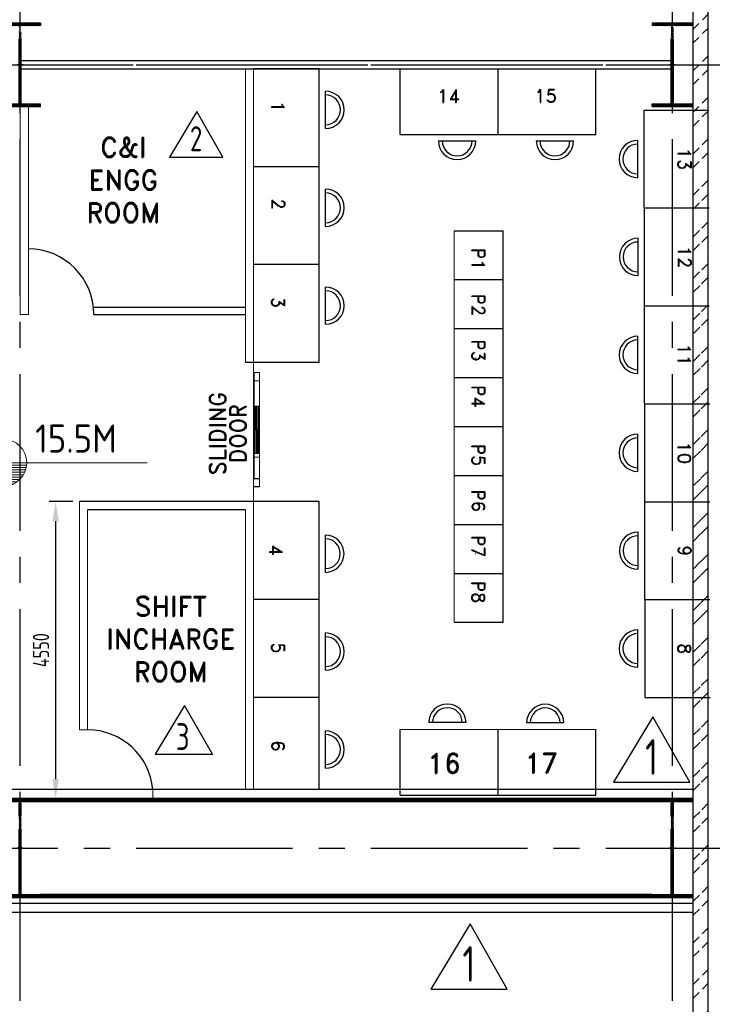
# Model space of a CAD drawing. Extents: x -11758 to 4934791, y -233543 to 1826789.
# Tile 61 of 256: x 108150 to 118771, y 287843 to 302928. Entities that reach past the tile are written whole.
import ezdxf
from ezdxf.enums import TextEntityAlignment as Align

# ---------------------------------------------------------------- set-up
doc = ezdxf.new("R2010")
doc.units = 0
doc.header["$LTSCALE"] = 800
doc.header["$MEASUREMENT"] = 0
for name, pattern in [('CENTER', [2, 1.25, -0.25, 0.25, -0.25]), ('CENTER2', [1.125, 0.75, -0.125, 0.125, -0.125]), ('DASHDOT', [1, 0.5, -0.25, 0, -0.25])]:
    doc.linetypes.add(name, pattern=pattern)
doc.layers.get('0').update_dxf_attribs({"linetype": 'CONTINUOUS'})
doc.layers.get('DEFPOINTS').update_dxf_attribs({"linetype": 'CONTINUOUS'})
for name, color, linetype in [('COL', 1, 'CENTER'), ('GRID', 8, 'CENTER'), ('HANGERS', 1, 'CONTINUOUS'), ('HATCH', 9, 'CONTINUOUS'), ('LVSOWS', 6, 'CONTINUOUS'), ('pnl', 4, 'CONTINUOUS'), ('STR', 2, 'CONTINUOUS'), ('WALL', 6, 'CONTINUOUS')]:
    doc.layers.add(name, color=color, linetype=linetype)
for name, color, linetype, lineweight in [('DIM', 4, 'CONTINUOUS', 15), ('DOOR', 235, 'CONTINUOUS', 13), ('T', 3, 'CONTINUOUS', 15), ('TEXT', 3, 'CONTINUOUS', 15)]:
    doc.layers.add(name, color=color, linetype=linetype, lineweight=lineweight)
doc.styles.add('ROMANC', font='romanc')
doc.styles.add('ROMAND', font='romand')
doc.styles.add('ROMANS', font='ISO9.shx', dxfattribs={"width": 0.8})
doc.styles.add('S3', font='ROMANS1.SHX', dxfattribs={"width": 0.8})
doc.styles.get("Standard").update_dxf_attribs({"font": 'ISO9'})
doc.dimstyles.new('GS', dxfattribs={"dimscale": 100, "dimtxt": 2.5, "dimasz": 3, "dimexe": 1, "dimexo": 1, "dimgap": 1, "dimtad": 1, "dimdec": 0, "dimzin": 0, "dimdsep": 46, "dimtxsty": 'ROMANS', "dimcen": 0.09, "dimclrd": 4, "dimclre": 8, "dimclrt": 3, "dimadec": 0, "dimazin": 0, "dimtfac": 1, "dimtdec": 0, "dimtofl": 0, "dimtmove": 0, "dimatfit": 3, "dimfxl": 1, "dimtolj": 1, "dimtzin": 0, "dimarcsym": 0})
pattern_1 = [(45, (0, 0), (-8.838834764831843, 8.838834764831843), [])]

# ---------------------------------------------------------------- blocks, each defined once
blk = doc.blocks.new('A$C1C927E47')
at = {"layer": 'COL'}
h = blk.add_hatch(dxfattribs=at)
h.set_pattern_fill('ANSI31', color=256, scale=100, style=0)
h.set_pattern_definition(pattern_1)
h.paths.add_polyline_path([(16.00000000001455, 0), (0, 0), (0, -709.9999999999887), (16.00000000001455, -709.9999999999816)])
h.paths.add_polyline_path([(16, 710.0000000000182), (-2.91038e-11, 710.0000000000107), (-1.45519e-11, 0), (16.00000000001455, 0)])
h.paths.add_polyline_path([(1.45519e-11, 710.0000000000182), (-15.99999999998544, 710.0000000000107), (-16.00000000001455, -7.276000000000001e-12), (0, 0)])
h.paths.add_polyline_path([(2.91038e-11, 0), (-16, -7.276000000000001e-12), (-16.00000000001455, -709.9999999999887), (1.45519e-11, -709.9999999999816)])
h.paths.add_polyline_path([(-310, -709.9999999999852), (-310, -759.9999999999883), (-1.45519e-11, -759.9999999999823), (0, -709.9999999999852)])
h.paths.add_polyline_path([(310, -759.9999999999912), (310, -709.9999999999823), (-1.45519e-11, -709.9999999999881), (2.91038e-11, -759.9999999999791)])
h.paths.add_polyline_path([(310, 710.0000000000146), (310, 760.0000000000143), (-1.45519e-11, 760.0000000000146), (-1.45519e-11, 710.0000000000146)])
h.paths.add_polyline_path([(-310, 760.0000000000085), (-310, 710.0000000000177), (-2.91038e-11, 710.0000000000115), (2.91038e-11, 760.0000000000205)])
for p, q in [((310, 760.0000000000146), (-310, 760.0000000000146)), ((-310, 760.0000000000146), (-310, 710.0000000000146)), ((310, 760.0000000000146), (310, 710.0000000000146)), ((310, 710.0000000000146), (-310, 710.0000000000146)), ((-16, -709.9999999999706), (-16, 710.0000000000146)), ((16, -709.9999999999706), (16, 710.0000000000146)), ((-310, -709.9999999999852), (310, -709.9999999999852)), ((-310, -759.9999999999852), (-310, -709.9999999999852)), ((310, -759.9999999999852), (310, -709.9999999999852)), ((-310, -759.9999999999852), (310, -759.9999999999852))]:
    blk.add_line(p, q, dxfattribs=at)
at = {"layer": 'COL', "color": 2}
for p, q in [((0, -792.4075188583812), (0, 792.4075188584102)), ((44.0151448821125, 0), (-44.0151448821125, 0)), ((44.0151448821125, 0), (-44.0151448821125, 0))]:
    blk.add_line(p, q, dxfattribs=at)
blk = doc.blocks.new('*X4')
at = {"color": 0}
for p, q in [((36131.61955309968, 29350), (36329.75793067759, 29350)), ((36153.65771200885, 29375), (36329.75793067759, 29375)), ((36183.08224298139, 29400), (36329.75793067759, 29400)), ((36225.99749646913, 29425), (36329.75793067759, 29425)), ((36085.32197733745, 29250), (36329.75793067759, 29250)), ((36092.05768744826, 29275), (36329.75793067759, 29275)), ((36101.71434717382, 29300), (36329.75793067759, 29300)), ((36114.68504460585, 29325), (36329.75793067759, 29325)), ((36079.76994177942, 29200), (36329.75793067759, 29200)), ((36081.26957091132, 29225), (36329.75793067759, 29225))]:
    blk.add_line(p, q, dxfattribs=at)
blk = doc.blocks.new('LL')
for p, q in [((-711.1924480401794, 0), (-711.1924480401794, 422.7782223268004)), ((-1135.881555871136, 0), (-711.1924480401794, 0)), ((1493.237527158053, 0), (-711.1924480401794, 0)), ((-711.1924480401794, 0), (-711.1924480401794, -418.1323077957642))]:
    blk.add_line(p, q)
for start, end in [(90, 180), (0, 90), (180, 270), (270, 0)]:
    blk.add_arc((-711.1924480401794, 0), 360, start, end)
at = {"xscale": 1.440000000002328, "yscale": 1.440000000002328, "zscale": 1.440000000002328}
blk.add_blockref('*X4', (-53026.04386821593, -42044.47114596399), dxfattribs=at)
at = {"xscale": 1.440000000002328, "yscale": 1.440000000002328, "zscale": 1.440000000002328, "rotation": 180}
blk.add_blockref('*X4', (51603.65897213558, 42044.47114596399), dxfattribs=at)
at = {"flags": 4}
blk.add_attdef('LEVEL', (-221.7336021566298, 154.1822191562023), '', height=432, dxfattribs=at)
blk = doc.blocks.new('*D274')
at = {"layer": 'DEFPOINTS', "color": 0, "transparency": 16777216}
for p in [(108702.403000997, 295544.2208949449), (109065.4114065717, 295544.2208949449), (109065.4114065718, 290994.453062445)]:
    blk.add_point(p, dxfattribs=at)
at = {"layer": 'WALL', "color": 8, "lineweight": -2, "transparency": 16777216}
for p, q in [((108965.4114065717, 295544.2208949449), (108602.4030009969, 295544.2208949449)), ((108965.4114065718, 290994.453062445), (108602.4030009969, 290994.453062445))]:
    blk.add_line(p, q, dxfattribs=at)
at = {"layer": 'WALL', "color": 4, "lineweight": -2, "transparency": 16777216}
blk.add_line((108702.403000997, 291294.453062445), (108702.403000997, 295244.2208949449), dxfattribs=at)
at = {"layer": 'WALL', "color": 4, "transparency": 16777216}
for points in [[(108652.403000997, 295244.2208949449), (108752.4030009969, 295244.2208949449), (108702.403000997, 295544.2208949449)], [(108652.4030009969, 291294.453062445), (108752.4030009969, 291294.453062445), (108702.403000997, 290994.453062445)]]:
    blk.add_solid(points, dxfattribs=at)
at = {"layer": 'WALL', "color": 3, "transparency": 16777216, "insert": (108477.4030009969, 293269.3369786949), "char_height": 250, "attachment_point": 5, "rotation": 90, "style": 'ROMANS'}
blk.add_mtext('\\A1;4550', dxfattribs=at)
blk = doc.blocks.new('A$C14326149')
at = {"layer": 'COL'}
h = blk.add_hatch(dxfattribs=at)
h.set_pattern_fill('ANSI31', color=256, scale=100, style=0)
h.set_pattern_definition(pattern_1)
h.paths.add_polyline_path([(-310, -639.9999999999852), (-310, -599.9999999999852), (310, -599.9999999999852), (310, -639.9999999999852)])
h.paths.add_polyline_path([(310, 640.0000000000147), (310, 600.0000000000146), (-310, 600.0000000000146), (-310, 640.0000000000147)])
edge = h.paths.add_edge_path()
edge.add_line((-16, -599.9999999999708), (-16, 600.0000000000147))
edge.add_line((16, -599.9999999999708), (16, 600.0000000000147))
for p, q in [((310, 640.0000000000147), (-310, 640.0000000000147)), ((-310, 640.0000000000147), (-310, 600.0000000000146)), ((310, 640.0000000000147), (310, 600.0000000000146)), ((310, 600.0000000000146), (-310, 600.0000000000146)), ((-16, -599.9999999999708), (-16, 600.0000000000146)), ((16, -599.9999999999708), (16, 600.0000000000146)), ((-310, -599.9999999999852), (310, -599.9999999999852)), ((-310, -639.9999999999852), (-310, -599.9999999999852)), ((310, -639.9999999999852), (310, -599.9999999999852)), ((-310, -639.9999999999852), (310, -639.9999999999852))]:
    blk.add_line(p, q, dxfattribs=at)
at = {"layer": 'COL', "color": 2}
for p, q in [((0, -672.407518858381), (0, 672.4075188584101)), ((44.0151448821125, 0), (-44.0151448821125, 0))]:
    blk.add_line(p, q, dxfattribs=at)
blk = doc.blocks.new('REV2')
at = {"layer": 'HANGERS', "linetype": 'Continuous'}
for p, q in [((95462.30485324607, 93767.96480982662), (95042.44530023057, 93068.93883312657)), ((95862.17058572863, 93068.93883312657), (95462.30485324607, 93767.96480982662)), ((95042.44530023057, 93068.93883312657), (95862.17058572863, 93068.93883312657))]:
    blk.add_line(p, q, dxfattribs=at)
at = {"layer": 'HANGERS', "linetype": 'Continuous', "style": 'ROMANS', "width": 0.8}
blk.add_text('2', height=382.562200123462, dxfattribs=at).set_placement((95356.63660375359, 93161.32131597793))

msp = doc.modelspace()

# ---------------------------------------------------------------- hatches: boundary and pattern name
at = {"layer": 'DOOR', "ltscale": 101}
h = msp.add_hatch(dxfattribs=at)
h.set_pattern_fill('ANSI31', color=256, scale=36.4, angle=-90.00000000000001, style=0)
h.set_pattern_definition([(44.99999999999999, (86320.49941314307, 281524.024602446), (3.217335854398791, -3.217335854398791), [])])
h.paths.add_polyline_path([(111810.3991251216, 296645.1895730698), (111810.3991251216, 296281.1895730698), (111792.1991251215, 296281.1895730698), (111792.1991251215, 296645.1895730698)])
h.paths.add_polyline_path([(111781.2791251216, 297009.1895730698), (111781.2791251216, 296645.1895730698), (111763.0791251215, 296645.1895730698), (111763.0791251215, 297009.1895730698)])
at = {"layer": 'HATCH'}
h = msp.add_hatch(dxfattribs=at)
h.set_pattern_fill('ANSI32', color=256, scale=1200, style=0)
h.set_pattern_definition([(45, (33273.28251782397, 176213.6788963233), (-318.1980515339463, 318.1980515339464), []), (45, (33485.41455182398, 176213.6788963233), (-318.1980515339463, 318.1980515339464), [])])
edge = h.paths.add_edge_path()
edge.add_line((118483.3835230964, 264067.213154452), (118474.4127792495, 325287.2192348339))
edge.add_line((118713.3821111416, 264067.2131520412), (118702.7307065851, 325517.2155085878))

# ---------------------------------------------------------------- linework, layer by layer
at = {"layer": 'DIM'}
for p, q in [((108158.3821105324, 302175.7280644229), (108158.3821105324, 298412.7594027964)), ((111611.0551120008, 302175.728063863), (111611.0551120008, 297675.7280638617)), ((111736.0551120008, 302175.728063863), (111736.0551120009, 291134.7254163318)), ((116986.5991251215, 302175.1895730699), (113986.5991251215, 302175.1895736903)), ((108283.3821105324, 301597.2209448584), (108283.3821105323, 298412.7594027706)), ((114811.8291574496, 299696.0258143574), (114811.8291574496, 296696.0258143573)), ((108158.3821105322, 298412.7594027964), (108283.3821105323, 298412.7594027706)), ((111744.8791251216, 297521.9859399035), (111828.5991251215, 297521.9859399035)), ((111744.8791251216, 297396.9859399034), (111828.5991251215, 297396.9859399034)), ((114811.8291574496, 296696.0258143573), (114811.8291574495, 293696.0258143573)), ((109065.4114065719, 295544.2208949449), (109065.4114065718, 292049.2084499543)), ((109190.4114065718, 295419.2208949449), (109190.4114065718, 292049.2084499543)), ((111611.0551120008, 295419.2208949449), (111611.0551120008, 291134.722334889)), ((116986.5991251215, 292053.1895730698), (113986.5991251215, 292053.1895736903)), ((109190.4114065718, 292049.2084499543), (109065.4114065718, 292049.2084499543)), ((110192.2082696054, 291134.6873581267), (110192.211657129, 290997.2710663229))]:
    msp.add_line(p, q, dxfattribs=at)
at = {"layer": 'DOOR', "ltscale": 101}
for p, q in [((111744.8791251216, 297009.1895730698), (111744.8791251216, 297521.9859399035)), ((111828.5991251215, 297009.1895730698), (111828.5991251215, 297521.9859399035)), ((111744.8791251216, 297009.1895730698), (111828.5991251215, 297009.1895730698)), ((111744.8791251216, 295894.4597661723), (111744.8791251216, 297009.1895730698)), ((111763.0791251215, 296281.1895730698), (111763.0791251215, 297009.1895730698)), ((111781.2791251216, 296281.1895730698), (111781.2791251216, 297009.1895730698)), ((111792.1991251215, 296281.1895730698), (111792.1991251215, 297009.1895730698)), ((111810.3991251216, 296281.1895730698), (111810.3991251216, 297009.1895730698)), ((111828.5991251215, 296281.1895730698), (111828.5991251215, 297009.1895730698)), ((111828.5991251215, 295769.4798547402), (111828.5991251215, 297009.1895730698)), ((111828.5991251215, 296645.1895730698), (111744.8791251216, 296645.1895730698)), ((111744.8791251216, 296281.1895730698), (111828.5991251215, 296281.1895730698)), ((111744.8791251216, 296226.5895730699), (111744.8791251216, 296281.1895730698)), ((111828.5991251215, 296281.1895730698), (111828.5991251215, 296226.5895730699)), ((111744.8791251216, 296226.5895730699), (111828.5991251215, 296226.5895730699))]:
    msp.add_line(p, q, dxfattribs=at)
at = {"layer": 'GRID', "linetype": 'CENTER2', "ltscale": 4}
for p, q in [((118158.3821105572, 259098.6975953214), (118158.3821111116, 326143.1163974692)), ((108158.3821102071, 259098.6923676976), (108158.3821107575, 325639.50494928)), ((19936.37686014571, 302237.2137194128), (120622.5102712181, 302237.2240330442)), ((85890.17952871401, 302237.2209599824), (120601.6306962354, 302237.220909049)), ((85890.17952906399, 302237.213222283), (120601.6306965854, 302237.2131713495)), ((19936.37686014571, 290237.2147132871), (120601.6306965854, 290237.2131674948))]:
    msp.add_line(p, q, dxfattribs=at)
at = {"layer": 'GRID', "color": 6, "linetype": 'ByBlock', "ltscale": 4}
for p, q in [((108174.3821104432, 302300.7203268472), (118140.92756512, 302300.7203247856)), ((108174.3821104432, 302175.7203268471), (118140.92756512, 302175.7203247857)), ((109282.262815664, 298522.7280641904), (111611.0551120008, 298522.7280638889)), ((109288.3696726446, 298412.7498798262), (111611.0551120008, 298412.7498798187))]:
    msp.add_line(p, q, dxfattribs=at)
at = {"layer": 'HANGERS', "linetype": 'Continuous'}
for p, q in [((110678.9596991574, 292422.7841501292), (110229.1101780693, 291673.827746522)), ((111107.3872696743, 291673.827746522), (110678.9596991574, 292422.7841501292)), ((117857.6629173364, 292246.4729740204), (117257.8635558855, 291247.8644358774)), ((118428.8996780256, 291247.8644358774), (117857.6629173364, 292246.4729740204)), ((110229.1101780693, 291673.827746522), (111107.3872696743, 291673.827746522)), ((117257.8635558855, 291247.8644358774), (118428.8996780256, 291247.8644358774)), ((115056.3922031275, 289075.1311021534), (114456.5928416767, 288076.5225640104)), ((115627.6289638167, 288076.5225640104), (115056.3922031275, 289075.1311021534)), ((114456.5928416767, 288076.5225640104), (115627.6289638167, 288076.5225640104))]:
    msp.add_line(p, q, dxfattribs=at)
at = {"layer": 'LVSOWS'}
for p, q in [((112840.7944580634, 301261.274947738), (112840.7944580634, 301832.7749477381)), ((114572.1460089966, 301070.4502270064), (115143.6460089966, 301070.4502270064)), ((116072.1460089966, 301070.4502270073), (116643.6460089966, 301070.4502270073)), ((117627.8230948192, 300507.807769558), (117627.8230948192, 301079.307769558)), ((112840.7944580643, 299761.2749477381), (112840.7944580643, 300332.7749477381)), ((117631.8780934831, 299007.807769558), (117631.8780934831, 299579.307769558)), ((112840.7944580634, 298261.0481779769), (112840.7944580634, 298832.5481779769)), ((117628.8368444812, 297507.5809997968), (117628.8368444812, 298079.0809997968)), ((117627.8230948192, 296007.5809997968), (117627.8230948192, 296579.0809997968)), ((117631.8780934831, 294507.5809997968), (117631.8780934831, 295079.0809997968)), ((112837.7694516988, 294461.0463471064), (112837.7694516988, 295032.5463471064)), ((117628.8368444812, 293007.3542300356), (117628.8368444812, 293578.8542300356)), ((112840.8107007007, 292960.8195773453), (112840.8107007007, 293532.3195773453)), ((114994.5991251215, 292158.2308220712), (114423.0991251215, 292158.2308220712)), ((116494.5991251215, 292155.1895730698), (115923.0991251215, 292155.1895730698)), ((112840.8107007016, 291460.8195773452), (112840.8107007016, 292032.3195773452))]:
    msp.add_line(p, q, dxfattribs=at)
for centre, radius, start, end in [((112840.7944580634, 301547.0249477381), 285.75, 270, 90), ((112840.7944580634, 301547.0249477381), 228.6, 270, 90), ((114857.8960089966, 301070.4502270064), 285.75, 180, 0), ((114857.8960089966, 301070.4502270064), 228.6, 180, 0), ((116357.8960089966, 301070.4502270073), 285.75, 180, 0), ((116357.8960089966, 301070.4502270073), 228.6, 180, 0), ((117627.8230948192, 300793.557769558), 285.75, 90, 270), ((117627.8230948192, 300793.557769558), 228.6, 90, 270), ((112840.7944580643, 300047.0249477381), 285.75, 270, 90), ((112840.7944580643, 300047.0249477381), 228.6, 270, 90), ((117631.8780934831, 299293.5577695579), 285.75, 90, 270), ((117631.8780934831, 299293.5577695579), 228.6, 90, 270), ((112840.7944580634, 298546.7981779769), 285.75, 270, 90), ((112840.7944580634, 298546.7981779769), 228.6, 270, 90), ((117628.8368444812, 297793.3309997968), 285.75, 90, 270), ((117628.8368444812, 297793.3309997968), 228.6, 90, 270), ((117627.8230948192, 296293.3309997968), 285.75, 90, 270), ((117627.8230948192, 296293.3309997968), 228.6, 90, 270), ((117631.8780934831, 294793.3309997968), 285.75, 90, 270), ((112837.7694516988, 294746.7963471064), 285.75, 270, 90), ((112837.7694516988, 294746.7963471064), 228.6, 270, 90), ((117631.8780934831, 294793.3309997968), 228.6, 90, 270), ((117628.8368444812, 293293.1042300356), 285.75, 90, 270), ((112840.8107007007, 293246.5695773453), 285.75, 270, 90), ((112840.8107007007, 293246.5695773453), 228.6, 270, 90), ((117628.8368444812, 293293.1042300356), 228.6, 90, 270), ((114708.8491251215, 292158.2308220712), 285.75, 0, 180), ((114708.8491251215, 292158.2308220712), 228.6, 0, 180), ((116208.8491251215, 292155.1895730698), 285.75, 0, 180), ((116208.8491251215, 292155.1895730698), 228.6, 0, 180), ((112840.8107007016, 291746.5695773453), 285.75, 270, 90), ((112840.8107007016, 291746.5695773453), 228.6, 270, 90)]:
    msp.add_arc(centre, radius, start, end, dxfattribs=at)
at = {"layer": 'pnl'}
for p, q in [((112740.794496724, 302175.7280636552), (111736.0551120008, 302175.728063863)), ((113986.5991249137, 301170.4501889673), (113986.5991251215, 302175.1895736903)), ((115486.5991249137, 301170.450188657), (115486.5991251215, 302175.18957338)), ((116986.5991249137, 301170.4501883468), (116986.5991251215, 302175.1895730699)), ((117727.9848743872, 301543.7735224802), (118718.0362609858, 301543.7735224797)), ((112740.7944964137, 300675.7280636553), (111736.0551116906, 300675.728063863)), ((117739.0500144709, 300044.0002922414), (118717.0225113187, 300044.0002922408)), ((117743.1050131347, 300043.7735224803), (118722.0912596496, 300043.7735224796)), ((114811.8291574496, 299696.0258143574), (115561.8291574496, 299696.0258143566)), ((115561.8291574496, 296696.0258143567), (115561.8291574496, 299696.0258143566)), ((112740.7944961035, 299175.7280636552), (111736.0551113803, 299175.728063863)), ((114811.8291574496, 298946.0258143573), (115561.8291574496, 298946.0258143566)), ((117740.0637641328, 298543.5467527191), (118719.0500106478, 298543.5467527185)), ((117743.1050131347, 298544.0002922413), (118721.0775099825, 298544.0002922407)), ((117743.1050131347, 298543.7735224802), (118722.0912596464, 298543.7735224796)), ((117743.1050131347, 298543.7735224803), (118722.0912596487, 298543.7735224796)), ((114811.8291574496, 298196.0258143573), (115561.8291574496, 298196.0258143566)), ((112740.7944957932, 297675.7280636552), (111611.0551120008, 297675.7280638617)), ((114811.8291574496, 297446.0258143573), (115561.8291574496, 297446.0258143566)), ((117727.9848743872, 297043.546752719), (118735.165485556, 297043.5467527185)), ((117728.3690684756, 297043.7735224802), (118735.1654522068, 297043.7735224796)), ((117728.3690855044, 297043.5467527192), (118735.165485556, 297043.5467527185)), ((117728.3690855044, 297043.546752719), (118735.165485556, 297043.5467527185)), ((114811.8291574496, 296696.0258143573), (115561.8291574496, 296696.0258143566)), ((114811.8291574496, 296696.0258143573), (115561.8291574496, 296696.0258143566)), ((115561.8291574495, 293696.0258143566), (115561.8291574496, 296696.0258143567)), ((111828.5991251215, 295894.6975331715), (111735.9591150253, 295894.4576254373)), ((114811.8291574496, 295946.0258143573), (115561.8291574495, 295946.0258143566)), ((111828.5991251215, 295769.4851342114), (111735.9891140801, 295769.4576290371)), ((112740.8104411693, 295544.2208949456), (111736.0551119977, 295544.2208949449)), ((117739.0500144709, 295543.7735224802), (118735.3860456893, 295543.7735224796)), ((117743.1050131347, 295543.5467527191), (118722.0912596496, 295543.5467527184)), ((114811.8291574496, 295196.0258143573), (115561.8291574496, 295196.0258143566)), ((114811.8291574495, 294446.0258143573), (115561.8291574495, 294446.0258143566)), ((112740.8104411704, 294044.2208949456), (111736.0551119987, 294044.2208949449)), ((117740.0637641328, 294043.3199829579), (118735.6067058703, 294043.3199829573)), ((117743.1050131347, 294043.7735224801), (118735.6066391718, 294043.7735224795)), ((117743.1050131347, 294043.546752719), (118735.606672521, 294043.5467527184)), ((117743.1050131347, 294043.5467527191), (118735.606672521, 294043.5467527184)), ((114811.8291574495, 293696.0258143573), (115561.8291574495, 293696.0258143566)), ((112740.8104411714, 292544.2208949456), (111736.0551119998, 292544.2208949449)), ((117743.1050131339, 292543.9972087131), (118735.8271997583, 292543.9972087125)), ((113986.5991249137, 291048.4501889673), (113986.5991251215, 292053.1895736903)), ((115486.5991249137, 291048.450188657), (115486.5991251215, 292053.18957338)), ((116986.5991249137, 291048.4501883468), (116986.5991251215, 292053.1895730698))]:
    msp.add_line(p, q, dxfattribs=at)
at = {"layer": 'STR', "color": 7, "linetype": 'DASHDOT', "const_width": 70}
for points in [[(108468.3821107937, 290972.2057595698), (117848.3821107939, 290972.2057595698)], [(108468.3821107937, 289502.2209292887), (117848.3821107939, 289502.2209292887)]]:
    msp.add_lwpolyline(points, dxfattribs=at)
at = {"layer": 'WALL'}
for p, q in [((118713.3821109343, 264067.2145663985), (118704.3767274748, 325517.2153762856)), ((118483.3821390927, 264297.0230878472), (118474.4127730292, 325287.2615319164)), ((112740.7944957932, 297675.7280636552), (112740.7942057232, 302175.7280636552)), ((117743.1050131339, 292543.9972087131), (117727.9848743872, 301543.7735224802)), ((113986.5991249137, 301170.4501889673), (116986.5991249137, 301170.4504793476)), ((118158.7054040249, 300007.2209220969), (118160.3091913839, 300007.2209220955)), ((115137.4649726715, 297745.7542562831), (115135.8611853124, 297745.7542562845)), ((111736.0551119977, 295544.2208949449), (109065.4114065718, 295544.2208949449)), ((112740.8107254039, 291134.7501851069), (112740.8104411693, 295544.2208949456)), ((111611.0551120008, 295419.2208949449), (109190.4114065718, 295419.2208949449)), ((115137.4649726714, 294745.7542562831), (115135.8611853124, 294745.7542562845)), ((109065.4114065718, 290997.2432889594), (103796.4677873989, 290997.1134013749)), ((109065.4114065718, 291134.6570615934), (103801.6005451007, 291134.5419206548)), ((118479.7106978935, 291134.8916578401), (109065.4114065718, 291134.6595808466)), ((118479.6923151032, 290997.4753654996), (109065.4114065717, 290997.2432889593)), ((113986.5991249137, 291048.4501889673), (116986.5991249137, 291048.4504793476)), ((108158.3821108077, 289387.4838266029), (103796.4677873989, 289387.5913545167)), ((118479.6923151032, 289387.2293903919), (108158.3821108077, 289387.4838266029)), ((108158.3821108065, 289250.0675347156), (103796.4677873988, 289250.1750626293)), ((118479.7106978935, 289249.8130980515), (108158.3821108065, 289250.0675347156))]:
    msp.add_line(p, q, dxfattribs=at)
for centre, start, end in [((108281.5804009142, 298412.0036343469), 0.04246837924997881, 89.90174734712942), ((109189.6556381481, 291042.4191853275), 5.258303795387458, 89.95753162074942)]:
    msp.add_arc(centre, 1006.789548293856, start, end, dxfattribs=at)

# ---------------------------------------------------------------- block references
at = {"layer": 'DIM'}
for name, p in [('A$C14326149', (108158.3821104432, 302237.2209448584)), ('A$C14326149', (118158.3821107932, 302237.2209447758)), ('REV2', (15405.95296505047, 207751.8873922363))]:
    msp.add_blockref(name, p, dxfattribs=at)
at = {"layer": 'HATCH'}
for p in [(108158.3821107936, 290237.2209292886), (118158.3821107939, 290237.2209292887)]:
    msp.add_blockref('A$C1C927E47', p, dxfattribs=at)
at = {"layer": 'TEXT'}
msp.add_blockref('LL', (108609.8762069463, 296141.0917766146), dxfattribs=at).add_auto_attribs({'LEVEL': '15.5M'})

# ---------------------------------------------------------------- texts
at = {"layer": 'DOOR', "ltscale": 101, "style": 'ROMAND'}
for s, height, p in [('14', 200, (114724.1599336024, 301758.6589476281)), ('15', 200, (116215.3867033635, 301761.7001966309)), ('16', 300, (114657.2375332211, 291535.7215913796)), ('17', 300, (116148.4643029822, 291538.7628403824))]:
    msp.add_text(s, height=height, dxfattribs=at).set_placement(p, align=Align.MIDDLE)
for s, height, rotation, p in [('1', 200, 270, (112111.5244865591, 301594.1672553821)), ('13', 200, 270, (118344.5943857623, 300791.8589609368)), ('2', 200, 270, (112114.5657355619, 300102.940485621)), ('P1', 200, 270, (115184.4474609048, 299257.6059854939)), ('12', 200, 270, (118346.6218850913, 299291.4054214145)), ('P2', 200, 270, (115184.4474609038, 298557.6059854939)), ('3', 200, 270, (112111.5244865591, 298593.940485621)), ('P3', 200, 270, (115184.4474606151, 297857.6059854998)), ('11', 200, 270, (118343.5806360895, 297791.1786516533)), ('SLIDING', 250, 90, (111186.6226863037, 296586.3273297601)), ('P4', 200, 270, (115184.4474606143, 297157.6059854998)), ('DOOR', 250, 90, (111497.8776742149, 296586.3273297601)), ('P5', 200, 270, (115184.4474609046, 296257.6059854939)), ('10', 200, 270, (118343.5806360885, 296291.4054214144)), ('P6', 200, 270, (115184.4474609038, 295557.6059854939)), ('P7', 200, 270, (115184.4474606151, 294857.6059854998)), ('4', 200, 270, (112080.4832375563, 294800.8657221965)), ('9', 200, 270, (118346.6218850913, 294791.1786516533)), ('P8', 200, 270, (115184.4474606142, 294157.6059854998)), ('5', 200, 270, (112111.5244876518, 293300.8657221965)), ('8', 200, 270, (118343.5806360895, 293290.9518818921)), ('6', 200, 270, (112111.5244876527, 291800.8657221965))]:
    msp.add_text(s, height=height, rotation=rotation, dxfattribs=at).set_placement(p, align=Align.MIDDLE)
at = {"layer": 'DOOR', "char_height": 300, "attachment_point": 2, "style": 'ROMAND'}
for s, insert, width in [('C&I ENGG ROOM ', (109740.0906845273, 301121.8501464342), 1921.028113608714), ('SHIFT INCHARGE ROOM ', (110467.3850987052, 294088.8790270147), 1617.362459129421)]:
    msp.add_mtext(s, dxfattribs=dict(at, insert=insert, width=width))
at = {"layer": 'HANGERS', "linetype": 'Continuous', "style": 'ROMANS', "width": 0.8}
for s, height, p in [('3', 409.8880715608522, (110546.4944082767, 291739.5296853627)), ('1', 546.5174287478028, (117741.4478526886, 291358.6768396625)), ('1', 546.5174287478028, (114940.1771384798, 288187.3349677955))]:
    msp.add_text(s, height=height, dxfattribs=at).set_placement(p)
at = {"layer": 'T', "insert": (105791.6138328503, 232454.9556464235), "char_height": 400, "attachment_point": 1, "rotation": 90, "style": 'ROMANC'}
msp.add_mtext_dynamic_manual_height_columns('\\pi110.05;SOOT BLOWER MCC ON \\P\\pi605.28;RAISED CHEQUERED \\P\\pi1643.4;PLATE FLOOR', width=7496.283114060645, gutter_width=2000, heights=[0], dxfattribs=at)
at = {"layer": 'T', "insert": (89241.74245341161, 297888.4776519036, 207.705192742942), "char_height": 400, "width": 3753.308613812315, "attachment_point": 1, "style": 'S3'}
msp.add_mtext('\\pi619.51;STAIRCASE \\P\\pi787.13;15.5M TO \\P\\pi1251.9;21.0M', dxfattribs=at)

# ---------------------------------------------------------------- dimensions: what is measured, and where the dimension line sits
at = {"layer": 'WALL'}
dim = msp.add_linear_dim(base=(108702.403000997, 295544.2208949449), p1=(109065.4114065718, 290994.453062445), p2=(109065.4114065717, 295544.2208949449), angle=90, dimstyle='GS', dxfattribs=at)
dim.commit()
dim.dimension.update_dxf_attribs({"geometry": '*D274', "text_midpoint": (108477.4030009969, 293269.3369786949)})

doc.saveas('drawing.dxf')
